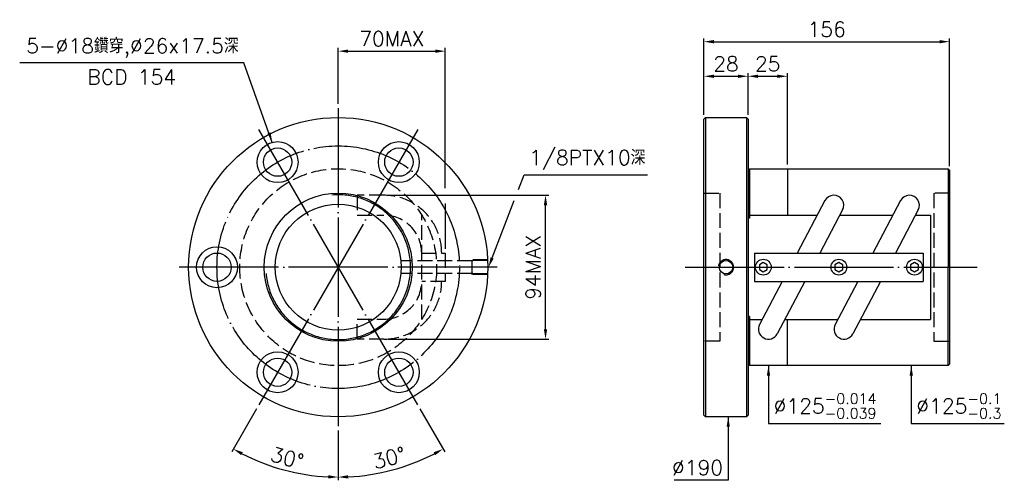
# Model space of a CAD drawing. Header units: millimetres. Extents: x -266 to 359, y 65 to 357.
import ezdxf
from ezdxf.enums import TextEntityAlignment as Align

# ---------------------------------------------------------------- set-up
doc = ezdxf.new("R2010")
doc.units = ezdxf.units.MM
doc.header["$LTSCALE"] = 3.151899
for name, pattern in [('CENTER', [22, 20, -1, 0, -1]), ('DASHED', [4, 3, -1]), ('THIN', [200000, 200000, 0])]:
    doc.linetypes.add(name, pattern=pattern)
for name, color, linetype in [('DIM', 2, 'Continuous'), ('NT', 7, 'Continuous'), ('NT-DIM', 2, 'Continuous'), ('SH', 7, 'Continuous'), ('SH-DIM', 2, 'Continuous')]:
    doc.layers.add(name, color=color, linetype=linetype)
doc.styles.get("Standard").update_dxf_attribs({"font": 'simplex.shx', "bigfont": 'chineset.shx'})
doc.dimstyles.new('ISO-25', dxfattribs={"dimscale": 3.151899, "dimtxt": 3, "dimasz": 2, "dimexe": 0.646, "dimexo": 0.862, "dimgap": 1, "dimtad": 1, "dimdec": 3, "dimdsep": 46, "dimtxsty": 'Standard', "dimcen": 1.5, "dimclrd": 256, "dimclre": 256, "dimclrt": 256, "dimazin": 2, "dimtfac": 1, "dimtdec": 3, "dimtmove": 0, "dimatfit": 3, "dimfxl": 0, "dimtolj": 1, "dimlwd": -1, "dimlwe": -1, "dimarcsym": 0})

# ---------------------------------------------------------------- blocks, each defined once
blk = doc.blocks.new('*D14')
at = {"layer": 'Defpoints', "color": 0}
for p in [(196.66, 321.18), (168.66, 294), (196.66, 294)]:
    blk.add_point(p, dxfattribs=at)
at = {"layer": 'NT-DIM'}
for p, q in [((168.66, 296.72), (168.66, 323.22)), ((174.97, 321.18), (190.36, 321.18)), ((196.66, 296.72), (196.66, 323.22))]:
    blk.add_line(p, q, dxfattribs=at)
for points in [[(174.97, 322.23), (174.97, 320.13), (168.66, 321.18)], [(190.36, 322.23), (190.36, 320.13), (196.66, 321.18)]]:
    blk.add_solid(points, dxfattribs=at)
at = {"layer": 'NT-DIM', "insert": (182.66, 329.06), "char_height": 9.456, "attachment_point": 5}
blk.add_mtext('\\A1;28', dxfattribs=at)
blk = doc.blocks.new('*D17')
at = {"layer": 'Defpoints', "color": 0}
for p in [(4.39, 337.12), (-63.61, 301), (4.39, 209)]:
    blk.add_point(p, dxfattribs=at)
at = {"layer": 'NT-DIM'}
for p, q in [((-63.61, 303.72), (-63.61, 339.16)), ((-57.3, 337.12), (-1.91, 337.12))]:
    blk.add_line(p, q, dxfattribs=at)
for points in [[(-57.3, 338.17), (-57.3, 336.07), (-63.61, 337.12)], [(-1.91, 338.17), (-1.91, 336.07), (4.39, 337.12)]]:
    blk.add_solid(points, dxfattribs=at)
at = {"layer": 'NT-DIM', "insert": (-29.61, 345), "char_height": 9.456, "attachment_point": 5}
blk.add_mtext('\\A1;70MAX', dxfattribs=at)
blk = doc.blocks.new('*D18')
at = {"layer": 'Defpoints', "color": 0}
for p in [(-34.56, 245.65), (68.05, 245.65), (-34.56, 154.35)]:
    blk.add_point(p, dxfattribs=at)
at = {"layer": 'NT-DIM'}
for p, q in [((-31.84, 245.65), (70.09, 245.65)), ((68.05, 160.65), (68.05, 239.35)), ((-31.84, 154.35), (70.09, 154.35))]:
    blk.add_line(p, q, dxfattribs=at)
for points in [[(67, 239.35), (69.1, 239.35), (68.05, 245.65)], [(67, 160.65), (69.1, 160.65), (68.05, 154.35)]]:
    blk.add_solid(points, dxfattribs=at)
at = {"layer": 'NT-DIM', "insert": (60.17, 200), "char_height": 9.456, "attachment_point": 5, "rotation": 90}
blk.add_mtext('\\A1;94MAX', dxfattribs=at)
blk = doc.blocks.new('*D44')
at = {"layer": 'Defpoints', "color": 0}
for p in [(324.66, 343.14), (168.66, 294), (324.66, 261.5)]:
    blk.add_point(p, dxfattribs=at)
at = {"layer": 'SH-DIM'}
for p, q in [((168.66, 296.72), (168.66, 345.18)), ((324.66, 264.22), (324.66, 345.18)), ((174.97, 343.14), (318.36, 343.14))]:
    blk.add_line(p, q, dxfattribs=at)
for points in [[(174.97, 344.19), (174.97, 342.09), (168.66, 343.14)], [(318.36, 344.19), (318.36, 342.09), (324.66, 343.14)]]:
    blk.add_solid(points, dxfattribs=at)
at = {"layer": 'SH-DIM', "insert": (246.66, 351.02), "char_height": 9.456, "attachment_point": 5}
blk.add_mtext('\\A1;156', dxfattribs=at)
blk = doc.blocks.new('*D45')
at = {"layer": 'Defpoints', "color": 0}
for p in [(221.66, 321.18), (196.66, 294), (221.66, 262.5)]:
    blk.add_point(p, dxfattribs=at)
at = {"layer": 'SH-DIM'}
for p, q in [((196.66, 296.72), (196.66, 323.22)), ((202.97, 321.18), (215.36, 321.18)), ((221.66, 265.22), (221.66, 323.22))]:
    blk.add_line(p, q, dxfattribs=at)
for points in [[(202.97, 322.23), (202.97, 320.13), (196.66, 321.18)], [(215.36, 322.23), (215.36, 320.13), (221.66, 321.18)]]:
    blk.add_solid(points, dxfattribs=at)
at = {"layer": 'SH-DIM', "insert": (209.16, 329.06), "char_height": 9.456, "attachment_point": 5}
blk.add_mtext('\\A1;25', dxfattribs=at)
blk = doc.blocks.new('*D50')
at = {"layer": 'Defpoints', "color": 0}
for p in [(-63.61, 301), (-114.11, 287.47), (-13.11, 112.53), (-63.61, 99), (-40.47, 68.79)]:
    blk.add_point(p, dxfattribs=at)
at = {"layer": 'SH-DIM'}
for p, q in [((-11.75, 110.18), (4.03, 82.85)), ((-63.61, 96.28), (-63.61, 64.73))]:
    blk.add_line(p, q, dxfattribs=at)
blk.add_arc((-63.61, 200), 133.23, 272.71115, 297.28885, dxfattribs=at)
for points in [[(-3.03, 82.52), (-2.02, 80.67), (3.01, 84.62)], [(-57.28, 65.87), (-57.33, 67.97), (-63.61, 66.77)]]:
    blk.add_solid(points, dxfattribs=at)
at = {"layer": 'SH-DIM', "insert": (-31.16, 78.92), "char_height": 9.456, "attachment_point": 5, "rotation": 15}
blk.add_mtext('\\A1;30°', dxfattribs=at)
blk = doc.blocks.new('*D51')
at = {"layer": 'Defpoints', "color": 0}
for p in [(-63.61, 200), (-114.11, 112.53), (-63.61, 99), (-109.17, 74.8)]:
    blk.add_point(p, dxfattribs=at)
at = {"layer": 'SH-DIM'}
for p, q in [((-115.46, 110.18), (-131.24, 82.85)), ((-63.61, 96.28), (-63.61, 64.73))]:
    blk.add_line(p, q, dxfattribs=at)
blk.add_arc((-63.61, 200), 133.23, 242.71115, 267.28885, dxfattribs=at)
for points in [[(-125.19, 80.67), (-124.19, 82.52), (-130.22, 84.62)], [(-69.88, 67.97), (-69.93, 65.87), (-63.61, 66.77)]]:
    blk.add_solid(points, dxfattribs=at)
at = {"layer": 'SH-DIM', "insert": (-96.05, 78.92), "char_height": 9.456, "attachment_point": 5, "rotation": 345}
blk.add_mtext('\\A1;30°', dxfattribs=at)

msp = doc.modelspace()

# ---------------------------------------------------------------- linework, layer by layer
at = {"layer": 'DIM'}
for points in [[(50.8358, 249.2611), (54.4105, 258.5488), (54.5105, 258.5488), (132.8577, 258.5488)], [(34.1401, 205.8831), (48.1653, 242.3227)]]:
    msp.add_lwpolyline(points, dxfattribs=at)
msp.add_solid([(35.1206, 205.5057), (31.8757, 200), (33.1595, 206.2605)], dxfattribs=at)
at = {"layer": 'NT', "color": 3, "linetype": 'CENTER'}
for p, q in [((-63.6056, 301), (-63.6056, 99)), ((-13.1056, 287.4686), (-114.1056, 112.5314)), ((-13.1056, 112.5314), (-114.1056, 287.4686)), ((37.3944, 200), (-164.6056, 200))]:
    msp.add_line(p, q, dxfattribs=at)
at = {"layer": 'NT', "color": 7, "linetype": 'Continuous'}
for p, q in [((168.6619, 294), (169.6619, 295)), ((168.6619, 106), (168.6619, 294)), ((169.6619, 295), (195.6619, 295)), ((169.6619, 295), (169.6619, 200)), ((195.6619, 295), (196.6619, 294)), ((195.6619, 295), (195.6619, 200)), ((196.6619, 294), (196.6619, 106)), ((196.6619, 261.5), (197.6619, 261.5)), ((197.6619, 262.5), (197.6619, 231.197)), ((197.6619, 262.5), (323.6619, 262.5)), ((221.6619, 262.5), (221.6619, 233.1248)), ((323.6619, 262.5), (323.6619, 200)), ((323.6619, 262.5), (324.6619, 261.5)), ((324.6619, 261.5), (324.6619, 138.5)), ((245.5078, 242.2701), (227.9395, 209)), ((293.5078, 242.2701), (275.9395, 209)), ((197.6619, 233.1248), (240.6786, 233.1248)), ((256.7382, 236.3399), (242.3014, 209)), ((255.0405, 233.1248), (288.6786, 233.1248)), ((304.7382, 236.3399), (290.3014, 209)), ((303.0405, 233.1248), (312.616, 233.1248)), ((312.616, 233.1248), (312.616, 166.8752)), ((197.6619, 231.197), (196.6619, 231.197)), ((200.868, 209), (307.868, 209)), ((200.868, 209), (200.868, 191)), ((307.868, 209), (307.868, 191)), ((169.6619, 200), (169.6619, 105)), ((195.6619, 200), (195.6619, 105)), ((323.6619, 137.5), (323.6619, 200)), ((200.868, 191), (307.868, 191)), ((218.4346, 191), (203.9978, 163.6601)), ((232.7965, 191), (215.2282, 157.7299)), ((266.4346, 191), (251.9978, 163.6601)), ((280.7965, 191), (263.2282, 157.7299)), ((197.6619, 168.803), (196.6619, 168.803)), ((197.6619, 168.803), (197.6619, 137.5)), ((197.6619, 166.8752), (205.6955, 166.8752)), ((220.0574, 166.8752), (253.6955, 166.8752)), ((221.6619, 137.5), (221.6619, 166.8752)), ((268.0574, 166.8752), (312.616, 166.8752)), ((196.6619, 138.5), (197.6619, 138.5)), ((324.6619, 138.5), (323.6619, 137.5)), ((323.6619, 137.5), (197.6619, 137.5)), ((169.6619, 105), (168.6619, 106)), ((195.6619, 105), (169.6619, 105)), ((196.6619, 106), (195.6619, 105))]:
    msp.add_line(p, q, dxfattribs=at)
at = {"layer": 'NT', "color": 1, "linetype": 'DASHED'}
for p, q in [((168.6619, 247), (178.6619, 247)), ((178.6619, 247), (178.6619, 153)), ((324.6619, 247), (314.6619, 247)), ((314.6619, 247), (314.6619, 153)), ((-10.6056, 166.8752), (-10.6056, 233.1248)), ((-10.6056, 209), (4.3944, 209)), ((4.3944, 209), (4.3944, 191)), ((4.3944, 191), (-10.6056, 191)), ((178.6619, 153), (168.6619, 153)), ((314.6619, 153), (324.6619, 153))]:
    msp.add_line(p, q, dxfattribs=at)
for points in [[(-34.5597, 245.6541), (-51.5891, 245.6541), (-51.5891, 232.9541), (-34.5597, 232.9541)], [(-34.5597, 154.3459), (-51.5891, 154.3459), (-51.5891, 167.0459), (-34.5597, 167.0459)]]:
    msp.add_lwpolyline(points, dxfattribs=at)
at = {"layer": 'NT', "color": 7, "linetype": 'Continuous'}
for points in [[(206.368, 202.8868), (203.868, 201.4434), (203.868, 198.5566), (206.368, 197.1132), (208.868, 198.5566), (208.868, 201.4434)], [(254.368, 202.8868), (251.868, 201.4434), (251.868, 198.5566), (254.368, 197.1132), (256.868, 198.5566), (256.868, 201.4434)], [(302.368, 202.8868), (299.868, 201.4434), (299.868, 198.5566), (302.368, 197.1132), (304.868, 198.5566), (304.868, 201.4434)]]:
    msp.add_lwpolyline(points, close=True, dxfattribs=at)
for centre, radius in [((-63.6056, 200), 95), ((-102.1056, 266.684), 13), ((-102.1056, 266.684), 9), ((-25.1056, 266.684), 13), ((-25.1056, 266.684), 9), ((-63.6056, 200), 47), ((-63.6056, 200), 40), ((-140.6056, 200), 13), ((-140.6056, 200), 9), ((182.6619, 200), 4.283), ((206.368, 200), 5), ((254.368, 200), 5), ((302.368, 200), 5), ((-102.1056, 133.316), 13), ((-25.1056, 133.316), 13), ((-102.1056, 133.316), 9), ((-25.1056, 133.316), 9)]:
    msp.add_circle(centre, radius, dxfattribs=at)
at = {"layer": 'NT', "color": 3, "linetype": 'CENTER'}
msp.add_circle((-63.6056, 200), 77, dxfattribs=at)
at = {"layer": 'NT', "color": 1, "linetype": 'DASHED'}
msp.add_circle((-63.6056, 200), 62.5, dxfattribs=at)
at = {"layer": 'NT', "color": 5, "linetype": 'THIN'}
for centre, radius, start, end in [((-63.6056, 200), 45.967, 185, 95), ((182.6619, 200), 4.8617, 252.8081263, 170.1753721)]:
    msp.add_arc(centre, radius, start, end, dxfattribs=at)
at = {"layer": 'NT', "color": 1, "linetype": 'DASHED'}
for centre, radius, start, end in [((-34.5597, 209), 36.6541, 0, 90), ((-34.5597, 209), 23.9541, 0, 90), ((-34.5597, 191), 36.6541, 270, 0), ((-34.5597, 191), 23.9541, 270, 0)]:
    msp.add_arc(centre, radius, start, end, dxfattribs=at)
at = {"layer": 'NT', "color": 7, "linetype": 'Continuous'}
for centre, start, end in [((251.123, 239.305), 332.1637118, 152.1637118), ((299.123, 239.305), 332.1637118, 152.1637118), ((209.613, 160.695), 152.1637118, 332.1637118), ((257.613, 160.695), 152.1637118, 332.1637118)]:
    msp.add_arc(centre, 6.35, start, end, dxfattribs=at)
at = {"layer": 'NT-DIM'}
for p, q in [((4.3944, 250.1548), (4.3944, 339.1575)), ((4.3944, 240.4917), (4.3944, 211.7169))]:
    msp.add_line(p, q, dxfattribs=at)
at = {"layer": 'SH', "color": 3, "linetype": 'CENTER'}
msp.add_line((156.6443, 200), (342.1416, 200), dxfattribs=at)
at = {"layer": 'SH-DIM', "color": 1, "linetype": 'DASHED'}
for p, q in [((21.3993, 203.9706), (-23.6007, 203.9706)), ((31.3944, 204.864), (21.3993, 204.5516)), ((21.3993, 195.4484), (21.3993, 204.5516)), ((31.3944, 204.283), (21.3993, 203.9706)), ((21.3993, 196.0294), (-23.6007, 196.0294)), ((31.3944, 195.717), (21.3993, 196.0294)), ((31.3944, 195.136), (21.3993, 195.4484))]:
    msp.add_line(p, q, dxfattribs=at)

# ---------------------------------------------------------------- texts
at = {"layer": 'DIM', "insert": (57.6624, 261.7007), "char_height": 9.455696, "attachment_point": 7}
msp.add_mtext('\\A1;1/8PTX10深', dxfattribs=at)
at = {"layer": 'NT-DIM'}
msp.add_text('BCD 154', height=9.4557, dxfattribs=at).set_placement((-194.7548, 325.4508), align=Align.TOP_CENTER)
at = {"layer": 'NT-DIM', "char_height": 9.455696}
for s, insert, attachment_point in [('5-%%C18鑽穿,%%C26x17.5深', (-126.7639, 332.9285), 9), ('\\A1;\\A1;%%C125{\\H0.7x;\\S-0.014^ -0.039;}', (212.9138, 103.9401), 7), ('\\A1;\\A1;%%C125{\\H0.7x;\\S-0.1^ -0.3;}', (303.5877, 103.9401), 7), ('\\A1;\\A1;%%c190', (180.843, 68.046), 9)]:
    msp.add_mtext(s, dxfattribs=dict(at, insert=insert, attachment_point=attachment_point))

# ---------------------------------------------------------------- dimensions: what is measured, and where the dimension line sits
at = {"layer": 'NT-DIM'}
dim = msp.add_linear_dim(base=(4.3944, 337.1214), p1=(-63.6056, 301), p2=(4.3944, 209), text='70MAX', dimstyle='ISO-25', override={"dimse2": 1}, dxfattribs=at)
dim.commit()
dim.dimension.update_dxf_attribs({"geometry": '*D17', "text_midpoint": (-29.6056, 345.0011)})
dim = msp.add_linear_dim(base=(196.6619, 321.1807), p1=(168.6619, 294), p2=(196.6619, 294), dimstyle='ISO-25', dxfattribs=at)
dim.commit()
dim.dimension.update_dxf_attribs({"geometry": '*D14', "text_midpoint": (182.6619, 329.0604)})
dim = msp.add_linear_dim(base=(68.0495, 245.654), p1=(-34.5596, 154.346), p2=(-34.5596, 245.654), angle=90, text='94MAX', dimstyle='ISO-25', dxfattribs=at)
dim.commit()
dim.dimension.update_dxf_attribs({"geometry": '*D18', "text_midpoint": (60.1697, 200)})
at = {"layer": 'SH-DIM'}
for base, p1, p2, picture, middle in [((324.6619, 343.1394), (168.6619, 294), (324.6619, 261.5), '*D44', (246.6619, 351.0191)), ((221.6619, 321.1807), (196.6619, 294), (221.6619, 262.5), '*D45', (209.1619, 329.0604))]:
    dim = msp.add_linear_dim(base=base, p1=p1, p2=p2, dimstyle='ISO-25', dxfattribs=at)
    dim.commit()
    dim.dimension.update_dxf_attribs({"geometry": picture, "text_midpoint": middle})
dim = msp.add_angular_dim_2l(base=(-40.47, 68.7912), line1=((-63.6056, 301), (-63.6056, 99)), line2=((-13.1056, 112.5314), (-114.1056, 287.4686)), dimstyle='ISO-25', dxfattribs=at)
dim.commit()
dim.dimension.update_dxf_attribs({"geometry": '*D50', "text_midpoint": (-31.1618, 78.9182)})
dim = msp.add_angular_dim_3p(base=(-109.1739, 74.8021), center=(-63.6056, 200), p1=(-63.6056, 99), p2=(-114.1056, 112.5314), dimstyle='ISO-25', override={"dimtmove": 1}, dxfattribs=at)
dim.commit()
dim.dimension.update_dxf_attribs({"geometry": '*D51', "text_midpoint": (-96.0494, 78.9182)})

# ---------------------------------------------------------------- leaders
at = {"layer": 'NT-DIM', "annotation_type": 0, "has_hookline": 1}
for points, hookline_direction, text_width in [([(-105.4709, 279.2408), (-123.512, 329.7766), (-123.612, 329.7766)], 1, 139.1338), ([(209.6619, 137.5), (209.6619, 100.7882), (209.7619, 100.7882)], 0, 68.126), ([(300.3358, 137.5), (300.3358, 100.7882), (300.4358, 100.7882)], 0, 55.8336), ([(184.0949, 105), (184.0949, 64.8941), (183.9949, 64.8941)], 1, 31.0687)]:
    msp.add_leader(points, dimstyle='ISO-25', dxfattribs=dict(at, hookline_direction=hookline_direction, text_width=text_width))

doc.saveas('drawing.dxf')
